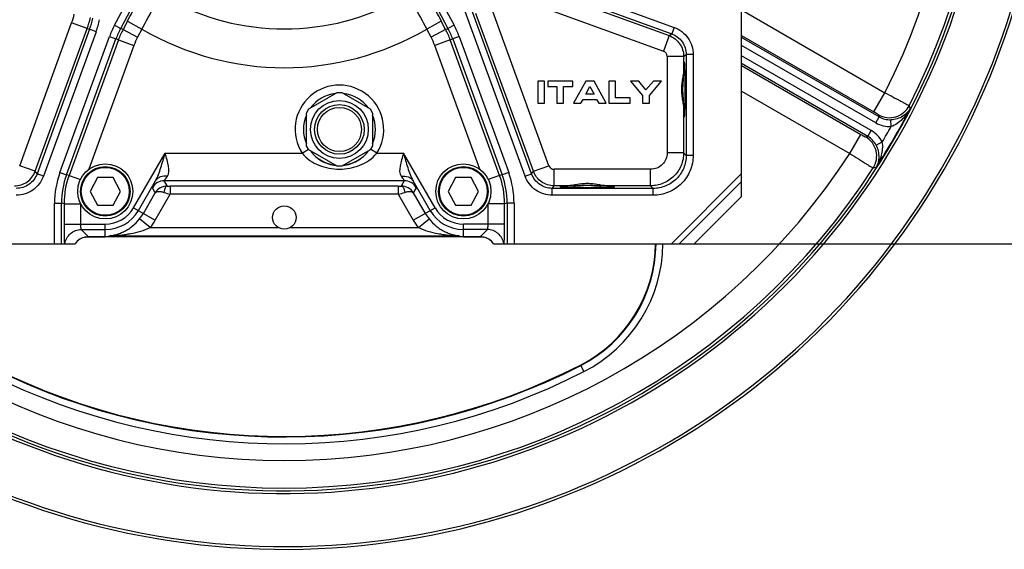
# Model space of a CAD drawing. Header units: millimetres. Extents: x 0 to 594, y 0 to 420.
# Tile 24 of 51: x 320 to 391, y 136 to 174. Entities that reach past the tile are written whole.
import ezdxf

# ---------------------------------------------------------------- set-up
doc = ezdxf.new("R2010")
doc.units = ezdxf.units.MM
doc.header["$LTSCALE"] = 32.67
doc.layers.get('0').update_dxf_attribs({"linetype": 'CONTINUOUS'})
doc.layers.add('3_ALL_AXES', color=7, linetype='CONTINUOUS')
doc.layers.add('LAY0001', color=7, linetype='CONTINUOUS')
doc.styles.get("Standard").update_dxf_attribs({"font": 'arial.ttf'})
doc.dimstyles.new('DIMSTYLE_1', dxfattribs={"dimtxt": 3, "dimasz": 3, "dimexe": 2, "dimexo": 1.5, "dimgap": 0.75, "dimtad": 1, "dimdec": 1, "dimlfac": 5, "dimdsep": 46, "dimtxsty": 'STANDARD', "dimblk": '_FILLED', "dimblk1": '_FILLED', "dimblk2": '_FILLED', "dimcen": 0.09, "dimadec": 1, "dimazin": 2, "dimtp": 0.5, "dimtm": 0.5, "dimtfac": 1, "dimtdec": 1, "dimtofl": 0, "dimtmove": 0, "dimatfit": 3, "dimldrblk": '_FILLED', "dimfxl": 1, "dimtolj": 1, "dimarcsym": 0})

# ---------------------------------------------------------------- blocks, each defined once
blk = doc.blocks.new('_FILLED')
at = {"color": 0, "linetype": 'BYBLOCK'}
blk.add_solid([(0, 0), (-1, 0.25), (-1, -0.25)], dxfattribs=at)
blk = doc.blocks.new('*D6')
at = {"color": 2, "linetype": 'CONTINUOUS'}
for p, q in [((351.032, 190.91), (405.243, 190.91)), ((403.243, 190.91), (403.243, 174.31)), ((403.243, 157.71), (403.243, 174.31)), ((368.399, 157.71), (405.243, 157.71))]:
    blk.add_line(p, q, dxfattribs=at)
at = {"color": 2, "linetype": 'CONTINUOUS', "xscale": 3, "yscale": 3, "zscale": 3}
for p, rotation in [((403.243, 190.91), 90), ((403.243, 157.71), 270)]:
    blk.add_blockref('_FILLED', p, dxfattribs=dict(at, rotation=rotation))
at = {"color": 2, "linetype": 'CONTINUOUS', "insert": (399.493, 174.31), "char_height": 3, "width": 6.99257, "attachment_point": 2, "rotation": 90, "line_spacing_factor": 0.9}
blk.add_mtext('166', dxfattribs=at)

msp = doc.modelspace()

# ---------------------------------------------------------------- linework, layer by layer
at = {"color": 9, "linetype": 'CONTINUOUS'}
for p, q in [((354.953, 177.309), (366.921, 172.953)), ((355.124, 177.778), (367.092, 173.422)), ((326.907, 173.35), (328.684, 176.693)), ((348.896, 176.693), (350.674, 173.35)), ((326.465, 173.584), (327.699, 175.905)), ((349.881, 175.905), (351.115, 173.584)), ((356.278, 162.608), (351.922, 174.576)), ((356.747, 162.779), (352.391, 174.747)), ((371.99, 174.685), (382.4, 168.675)), ((327.394, 173.867), (327.078, 173.273)), ((327.394, 173.867), (328.453, 173.304)), ((350.186, 173.867), (349.128, 173.304)), ((350.502, 173.273), (350.186, 173.867)), ((324.655, 173.281), (320.833, 162.779)), ((325.125, 173.11), (321.302, 162.608)), ((324.475, 173.333), (324.655, 173.281)), ((325.125, 173.11), (324.655, 173.281)), ((326.465, 173.584), (326.907, 173.35)), ((327.078, 173.273), (326.907, 173.35)), ((327.078, 173.273), (328.137, 172.71)), ((328.453, 173.304), (328.137, 172.71)), ((349.443, 172.71), (349.128, 173.304)), ((350.502, 173.273), (349.443, 172.71)), ((350.502, 173.273), (350.674, 173.35)), ((351.115, 173.584), (350.674, 173.35)), ((367.092, 173.422), (366.921, 172.953)), ((322.499, 162.872), (326.097, 172.756)), ((322.969, 162.701), (326.566, 172.585)), ((326.738, 172.509), (323.156, 162.668)), ((326.097, 172.756), (326.566, 172.585)), ((326.738, 172.509), (326.566, 172.585)), ((326.738, 172.509), (327.865, 172.099)), ((350.842, 172.509), (349.715, 172.099)), ((350.842, 172.509), (351.014, 172.585)), ((354.424, 162.668), (350.842, 172.509)), ((351.483, 172.756), (351.014, 172.585)), ((351.014, 172.585), (354.612, 162.701)), ((351.483, 172.756), (355.081, 162.872)), ((366.734, 172.822), (366.921, 172.953)), ((371.99, 172.84), (381.601, 167.291)), ((381.982, 166.926), (371.99, 172.694)), ((381.732, 166.493), (371.99, 172.118)), ((367.786, 171.319), (367.973, 171.45)), ((368.473, 171.45), (367.973, 171.45)), ((367.973, 171.45), (367.973, 164.125)), ((368.473, 171.45), (368.473, 164.125)), ((381.407, 165.929), (371.99, 171.366)), ((381.157, 165.497), (371.99, 170.79)), ((371.99, 170.644), (380.65, 165.644)), ((371.99, 168.799), (379.851, 164.26)), ((381.601, 167.291), (382.4, 168.675)), ((384.16, 167.731), (384.224, 167.502)), ((381.732, 166.493), (381.982, 166.926)), ((381.938, 167.074), (381.982, 166.926)), ((382.851, 166.213), (382.834, 166.711)), ((381.157, 165.497), (381.407, 165.929)), ((379.851, 164.26), (380.65, 165.644)), ((381.007, 165.461), (381.157, 165.497)), ((340.08, 164.276), (340.538, 164.569)), ((345.5, 164.276), (345.042, 164.569)), ((381.769, 164.866), (382.209, 165.101)), ((327.848, 160.322), (330.13, 164.276)), ((330.13, 164.276), (340.08, 164.276)), ((345.5, 164.276), (347.45, 164.276)), ((349.732, 160.322), (347.45, 164.276)), ((367.973, 164.125), (367.786, 164.313)), ((368.473, 164.125), (367.973, 164.125)), ((381.779, 163.268), (381.549, 163.208)), ((320.833, 162.779), (320.702, 162.966)), ((321.302, 162.608), (320.833, 162.779)), ((322.499, 162.872), (322.969, 162.701)), ((323.156, 162.668), (322.969, 162.701)), ((354.612, 162.701), (354.424, 162.668)), ((355.081, 162.872), (354.612, 162.701)), ((356.278, 162.608), (356.747, 162.779)), ((356.747, 162.779), (356.878, 162.966)), ((366.899, 157.71), (371.99, 162.801)), ((328.194, 160.122), (329.433, 162.269)), ((329.423, 161.41), (329.212, 161.777)), ((347.503, 162.277), (330.077, 162.277)), ((330.296, 161.898), (330.077, 162.277)), ((347.068, 161.896), (330.512, 161.896)), ((330.512, 161.896), (330.512, 161.297)), ((347.068, 161.896), (347.068, 161.297)), ((347.503, 162.277), (347.284, 161.898)), ((349.386, 160.122), (348.147, 162.269)), ((348.369, 161.777), (348.157, 161.41)), ((358.25, 161.727), (358.381, 161.914)), ((365.575, 161.727), (358.25, 161.727)), ((358.25, 161.227), (358.25, 161.727)), ((365.575, 161.727), (365.388, 161.914)), ((365.575, 161.227), (365.575, 161.727)), ((367.464, 157.71), (371.99, 162.236)), ((328.558, 159.912), (329.423, 161.41)), ((329.424, 159.412), (330.512, 161.297)), ((347.068, 161.297), (330.512, 161.297)), ((347.068, 161.297), (348.156, 159.412)), ((348.157, 161.41), (349.022, 159.912)), ((365.575, 161.227), (358.25, 161.227)), ((322.107, 160.65), (322.607, 160.65)), ((322.107, 157.71), (322.107, 160.65)), ((322.794, 160.617), (322.607, 160.65)), ((322.607, 157.71), (322.607, 160.65)), ((322.794, 160.617), (323.993, 160.617)), ((322.794, 160.617), (322.794, 159.134)), ((323.993, 160.617), (323.993, 159.134)), ((327.848, 160.322), (329.424, 159.412)), ((348.156, 159.412), (349.732, 160.322)), ((354.786, 160.617), (353.587, 160.617)), ((353.587, 159.134), (353.587, 160.617)), ((354.973, 160.65), (354.786, 160.617)), ((354.786, 159.134), (354.786, 160.617)), ((355.473, 160.65), (354.973, 160.65)), ((354.973, 160.65), (354.973, 157.71)), ((355.473, 160.65), (355.473, 157.71)), ((329.059, 158.88), (328.281, 159.506)), ((348.521, 158.88), (349.3, 159.506)), ((322.794, 159.134), (325.79, 159.134)), ((324.047, 158.734), (325.79, 158.734)), ((324.047, 158.734), (324.563, 158.219)), ((325.79, 158.218), (325.79, 159.134)), ((354.786, 159.134), (351.79, 159.134)), ((351.79, 158.218), (351.79, 159.134)), ((353.533, 158.734), (351.79, 158.734)), ((353.017, 158.219), (353.533, 158.734)), ((324.563, 158.219), (325.79, 158.219)), ((324.563, 158.218), (324.563, 158.219)), ((324.563, 158.218), (325.79, 158.218)), ((326.211, 158.281), (351.369, 158.281)), ((351.79, 158.219), (353.017, 158.219)), ((351.79, 158.218), (353.017, 158.218)), ((353.017, 158.218), (353.017, 158.219)), ((360.3, 148.896), (360.545, 148.418))]:
    msp.add_line(p, q, dxfattribs=at)
at = {"color": 7, "linetype": 'CONTINUOUS'}
for p, q in [((371.99, 161.149), (371.99, 175.717)), ((357.679, 169.51), (357.19, 169.51)), ((357.19, 169.51), (357.19, 167.91)), ((357.679, 167.91), (357.679, 169.51)), ((359.741, 169.51), (357.914, 169.51)), ((357.914, 169.51), (357.914, 169.118)), ((359.741, 169.118), (359.741, 169.51)), ((360.672, 169.51), (359.798, 167.91)), ((361.295, 169.51), (360.672, 169.51)), ((362.152, 167.91), (361.295, 169.51)), ((362.837, 169.51), (362.348, 169.51)), ((362.348, 169.51), (362.348, 167.91)), ((362.837, 168.297), (362.837, 169.51)), ((364.525, 169.51), (363.924, 169.51)), ((363.924, 169.51), (364.806, 168.485)), ((365.05, 168.874), (364.525, 169.51)), ((365.601, 169.51), (365.05, 168.874)), ((365.295, 168.485), (366.18, 169.51)), ((366.18, 169.51), (365.601, 169.51)), ((357.914, 169.118), (358.584, 169.118)), ((358.584, 169.118), (358.584, 167.91)), ((359.072, 169.118), (359.741, 169.118)), ((359.072, 167.91), (359.072, 169.118)), ((360.672, 168.561), (360.976, 169.128)), ((360.976, 169.128), (361.286, 168.561)), ((360.331, 167.91), (360.487, 168.177)), ((360.487, 168.177), (361.461, 168.177)), ((361.286, 168.561), (360.672, 168.561)), ((361.461, 168.177), (361.616, 167.91)), ((363.902, 168.297), (362.837, 168.297)), ((363.902, 167.91), (363.902, 168.297)), ((364.806, 168.485), (364.806, 167.91)), ((365.295, 167.91), (365.295, 168.485)), ((357.19, 167.91), (357.679, 167.91)), ((358.584, 167.91), (359.072, 167.91)), ((359.798, 167.91), (360.331, 167.91)), ((361.616, 167.91), (362.152, 167.91)), ((362.348, 167.91), (363.902, 167.91)), ((364.806, 167.91), (365.295, 167.91)), ((325.224, 162.51), (324.693, 161.51)), ((326.356, 162.51), (325.224, 162.51)), ((326.888, 161.51), (326.356, 162.51)), ((351.224, 162.51), (350.693, 161.51)), ((352.356, 162.51), (351.224, 162.51)), ((352.888, 161.51), (352.356, 162.51)), ((324.693, 161.51), (325.224, 160.51)), ((326.356, 160.51), (326.888, 161.51)), ((350.693, 161.51), (351.224, 160.51)), ((352.356, 160.51), (352.888, 161.51)), ((371.99, 161.149), (368.551, 157.71)), ((325.224, 160.51), (326.356, 160.51)), ((351.224, 160.51), (352.356, 160.51)), ((353.049, 158.206), (324.531, 158.206)), ((305.808, 157.71), (323.597, 157.71)), ((353.983, 157.71), (368.551, 157.71))]:
    msp.add_line(p, q, dxfattribs=at)
for centre, radius in [((342.79, 166.01), 1.6), ((325.79, 161.51), 1.8), ((351.79, 161.51), 1.8)]:
    msp.add_circle(centre, radius, dxfattribs=at)
at = {"color": 9, "linetype": 'CONTINUOUS'}
for centre in [(325.79, 161.51), (351.79, 161.51)]:
    msp.add_circle(centre, 1.74, dxfattribs=at)
at = {"color": 7, "linetype": 'CONTINUOUS'}
for centre, radius, start, end in [((338.79, 190.91), 55.4, 191.98156, 110.00638), ((338.79, 190.91), 55.2, 192.02551, 109.75563), ((338.79, 190.91), 51.349, 180.22294, 108.3544), ((324.531, 157.204), 1.002, 100.7208, 101.89375), ((324.531, 157.203), 1.003, 99.17977, 100.72079), ((324.531, 157.203), 1.003, 98.44654, 99.17982), ((324.531, 157.203), 1.003, 90.00638, 98.44144), ((353.049, 157.203), 1.003, 81.55853, 89.99362), ((353.049, 157.203), 1.003, 80.82017, 81.55344), ((353.049, 157.203), 1.003, 79.2792, 80.82021), ((353.05, 157.204), 1.002, 78.10622, 79.27919), ((353.009, 157.012), 1.198, 77.29434, 78.10599), ((353.009, 157.011), 1.199, 39.13502, 77.30039), ((353.009, 157.011), 1.199, 35.65866, 39.13415), ((355.743, 157.797), 10, 297.11117, 359.49923), ((338.79, 190.91), 47.2, 243.25643, 297.11117)]:
    msp.add_arc(centre, radius, start, end, dxfattribs=at)
at = {"color": 9, "linetype": 'CONTINUOUS'}
for centre, radius, start, end in [((338.79, 190.91), 51.15, 180.22405, 108.40277), ((338.79, 190.91), 50.948, 332.93754, 87.06246), ((338.79, 190.91), 48.951, 332.98482, 87.01519), ((212.772, 234.841), 129.83, 331.98892, 332.65769), ((338.79, 190.91), 17.6, 240.75814, 299.24186), ((467.807, 236.414), 133.217, 207.35082, 208.00258), ((109.002, 292.386), 249.678, 331.51417, 331.94866), ((570.811, 293.586), 252.213, 208.05343, 208.48355), ((319.014, 175.334), 6.003, 340.00447, 347.99553), ((319.013, 175.334), 6.504, 340.00488, 347.99512), ((332.208, 170.531), 6.504, 152.00488, 159.99512), ((332.207, 170.532), 6.003, 152.00447, 159.99553), ((332.38, 170.455), 6.005, 152.00584, 159.99416), ((338.79, 190.91), 20.416, 239.58025, 300.41975), ((345.2, 170.455), 6.005, 20.00584, 27.99416), ((345.373, 170.532), 6.003, 20.00447, 27.99553), ((345.372, 170.531), 6.504, 20.00488, 27.99512), ((332.378, 170.456), 4.803, 152.00488, 159.99512), ((345.202, 170.456), 4.803, 20.00488, 27.99512), ((342.79, 166.01), 3.218, 327.38162, 212.61838), ((342.79, 166.01), 2.618, 96.45745, 143.52133), ((342.79, 166.01), 2.618, 36.47867, 83.54255), ((338.79, 190.91), 51.109, 327.25864, 332.74136), ((342.79, 166.01), 2.618, 156.49026, 203.52339), ((342.79, 166.01), 2.618, 336.47661, 23.50974), ((382.783, 168.309), 1.598, 239.92925, 271.83919), ((380.358, 164.112), 2.099, 28.12946, 60.01168), ((382.782, 168.311), 2.099, 239.98829, 271.87035), ((338.79, 190.91), 50.51, 329.27183, 330.72817), ((380.36, 164.112), 1.598, 28.16081, 60.07078), ((338.79, 190.91), 48.951, 212.98482, 327.01519), ((338.79, 190.91), 50.948, 212.93754, 327.06246), ((328.603, 160.65), 6.496, 159.99997, 180.00003), ((328.603, 160.65), 5.996, 159.99893, 180.00107), ((328.792, 160.617), 5.998, 160.0024, 179.9976), ((348.788, 160.617), 5.998, 0.0024, 19.9976), ((348.978, 160.65), 5.996, 359.99893, 20.00107), ((348.977, 160.65), 6.496, 359.99997, 20.00003), ((330.078, 161.276), 1.001, 90.04359, 149.95641), ((330.51, 175.852), 13.955, 269.12165, 270.00927), ((347.077, 174.956), 13.059, 269.96028, 270.90879), ((347.502, 161.276), 1.001, 30.04359, 89.95641), ((347.593, 217.239), 58.492, 252.54863, 253.02083), ((329.175, 219.862), 61.238, 286.98974, 287.44077), ((325.79, 161.51), 2.376, 270, 330), ((351.79, 161.51), 2.376, 210, 270), ((325.79, 161.51), 2.776, 270, 330), ((325.79, 161.51), 3.196, 321.18377, 330), ((351.79, 161.51), 3.196, 210, 218.81623), ((351.79, 161.51), 2.776, 210, 270), ((325.79, 161.51), 4.196, 321.18377, 330), ((351.79, 161.51), 4.196, 210, 218.81623), ((324.559, 158.179), 0.0385, 134.35153, 136.2968), ((324.558, 158.18), 0.0377, 129.33268, 134.36153), ((324.564, 157.329), 0.89, 90.26411, 91.89603), ((324.564, 157.328), 0.89, 90.06061, 90.27077), ((326.202, 157.309), 0.972, 89.48038, 95.33023), ((351.378, 157.309), 0.972, 84.66974, 90.51966), ((353.017, 157.331), 0.888, 87.95077, 89.94839), ((353.022, 158.18), 0.0376, 46.31691, 50.67025), ((353.017, 157.348), 0.871, 86.73336, 87.94614), ((353.022, 158.179), 0.0384, 43.7011, 46.32152), ((355.743, 157.797), 10.039, 297.11117, 359.50116), ((355.743, 157.797), 10.537, 297.11117, 359.52509), ((338.79, 190.91), 47.239, 243.25643, 297.11117), ((338.79, 190.91), 47.737, 243.25643, 297.11117)]:
    msp.add_arc(centre, radius, start, end, dxfattribs=at)
at = {"color": 2, "linetype": 'CONTINUOUS'}
for centre, major_axis, start_param, end_param in [((367.836, 168.91), (0, 2), -3.94675, 0.805157), ((360.79, 161.864), (2, 0), 2.336435, 7.088343)]:
    msp.add_ellipse(centre, major_axis=major_axis, ratio=0.034921, start_param=start_param, end_param=end_param, dxfattribs=at)
at = {"color": 7, "linetype": 'CONTINUOUS'}
for centre, major_axis, start_param, end_param in [((324.573, 157.009), (0.85, -0.85), 8.807978, 9.587646), ((324.573, 157.009), (-0.85, 0.85), -0.577254, -0.56312), ((353.007, 157.009), (0.85, 0.85), -0.162868, 0.6168), ((324.573, 157.009), (-0.85, 0.85), 0.102273, 0.162868)]:
    msp.add_ellipse(centre, major_axis=major_axis, ratio=0.998783, start_param=start_param, end_param=end_param, dxfattribs=at)
at = {"color": 9, "linetype": 'CONTINUOUS'}
for points, knots in [([(367.092, 173.422), (367.292, 173.35), (367.672, 173.141), (368.12, 172.673), (368.407, 172.092), (368.473, 171.663), (368.473, 171.45)], [0, 0, 0, 0, 0.25, 0.499998, 0.749996, 1, 1, 1, 1]), ([(366.921, 172.953), (367.074, 172.897), (367.363, 172.739), (367.705, 172.382), (367.923, 171.939), (367.973, 171.612), (367.973, 171.45)], [0, 0, 0, 0, 0.249998, 0.499998, 0.749998, 1, 1, 1, 1]), ([(382.4, 168.675), (382.619, 168.561), (382.937, 168.393), (383.342, 168.178), (383.602, 168.04), (383.819, 167.923), (383.984, 167.832), (384.087, 167.775), (384.139, 167.744), (384.155, 167.735), (384.16, 167.731)], [0, 0, 0, 0, 0.370987, 0.539768, 0.689167, 0.813821, 0.909258, 0.972056, 0.990471, 1, 1, 1, 1]), ([(381.938, 167.074), (382.124, 166.967), (382.544, 166.828), (383.202, 166.886), (383.785, 167.195), (384.062, 167.54), (384.16, 167.731)], [0, 0, 0, 0, 0.249897, 0.5, 0.750103, 1, 1, 1, 1]), ([(384.224, 167.502), (384.098, 167.286), (383.693, 166.878), (383.135, 166.721), (382.834, 166.711)], [0, 0, 0, 0, 0.452969, 1, 1, 1, 1]), ([(384.224, 167.502), (384.074, 167.227), (383.79, 166.837), (383.3, 166.422), (383.007, 166.266), (382.851, 166.213)], [0, 0, 0, 0, 0.489288, 0.740997, 1, 1, 1, 1]), ([(381.601, 167.291), (381.644, 167.267), (381.706, 167.23), (381.784, 167.182), (381.834, 167.15), (381.876, 167.123), (381.907, 167.102), (381.926, 167.086), (381.937, 167.078), (381.938, 167.074)], [0, 0, 0, 0, 0.369312, 0.537414, 0.686355, 0.810861, 0.906551, 0.970143, 1, 1, 1, 1]), ([(380.65, 165.644), (380.693, 165.619), (380.755, 165.584), (380.836, 165.54), (380.889, 165.512), (380.933, 165.49), (380.967, 165.474), (380.991, 165.465), (381.003, 165.46), (381.007, 165.461)], [0, 0, 0, 0, 0.369312, 0.537414, 0.686355, 0.810861, 0.906551, 0.970143, 1, 1, 1, 1]), ([(381.549, 163.208), (381.665, 163.388), (381.825, 163.801), (381.802, 164.461), (381.523, 165.059), (381.192, 165.353), (381.007, 165.461)], [0, 0, 0, 0, 0.249897, 0.5, 0.750103, 1, 1, 1, 1]), ([(340.684, 164.454), (340.9, 164.161), (341.455, 163.658), (342.169, 163.425), (342.53, 163.389)], [0, 0, 0, 0, 0.500458, 1, 1, 1, 1]), ([(343.051, 163.389), (343.411, 163.426), (344.126, 163.658), (344.681, 164.161), (344.896, 164.454)], [0, 0, 0, 0, 0.499559, 1, 1, 1, 1]), ([(381.779, 163.268), (381.903, 163.484), (382.054, 164.039), (381.911, 164.601), (381.769, 164.866)], [0, 0, 0, 0, 0.452969, 1, 1, 1, 1]), ([(381.779, 163.268), (381.943, 163.534), (382.138, 163.976), (382.252, 164.607), (382.241, 164.939), (382.209, 165.101)], [0, 0, 0, 0, 0.489288, 0.740997, 1, 1, 1, 1]), ([(329.433, 162.269), (329.517, 162.419), (329.659, 162.739), (329.89, 163.41), (330.033, 163.928), (330.13, 164.276)], [0, 0, 0, 0, 0.242161, 0.491296, 1, 1, 1, 1]), ([(330.299, 162.605), (330.449, 162.798), (330.421, 163.266), (330.28, 163.802), (330.181, 164.116), (330.13, 164.276)], [0, 0, 0, 0, 0.429335, 0.706238, 1, 1, 1, 1]), ([(340.08, 164.276), (340.242, 164.081), (340.623, 163.739), (341.296, 163.382), (342.028, 163.169), (342.79, 163.098), (343.552, 163.169), (344.284, 163.382), (344.957, 163.739), (345.338, 164.081), (345.5, 164.276)], [0, 0, 0, 0, 0.125391, 0.249588, 0.374169, 0.499999, 0.625833, 0.750417, 0.87461, 1, 1, 1, 1]), ([(347.45, 164.276), (347.399, 164.116), (347.3, 163.802), (347.159, 163.266), (347.131, 162.798), (347.281, 162.605)], [0, 0, 0, 0, 0.293768, 0.570666, 1, 1, 1, 1]), ([(347.45, 164.276), (347.547, 163.928), (347.69, 163.41), (347.921, 162.739), (348.063, 162.419), (348.147, 162.269)], [0, 0, 0, 0, 0.508704, 0.757839, 1, 1, 1, 1]), ([(368.473, 164.125), (368.473, 163.748), (368.322, 162.986), (367.677, 162.023), (366.714, 161.378), (365.952, 161.227), (365.575, 161.227)], [0, 0, 0, 0, 0.250001, 0.499999, 0.749996, 1, 1, 1, 1]), ([(367.973, 164.125), (367.973, 163.813), (367.849, 163.183), (367.315, 162.385), (366.518, 161.851), (365.887, 161.727), (365.575, 161.727)], [0, 0, 0, 0, 0.25, 0.499999, 0.749997, 1, 1, 1, 1]), ([(379.851, 164.26), (380.059, 164.128), (380.363, 163.936), (380.752, 163.692), (381.003, 163.537), (381.212, 163.407), (381.373, 163.31), (381.474, 163.249), (381.527, 163.22), (381.543, 163.211), (381.549, 163.208)], [0, 0, 0, 0, 0.370988, 0.539768, 0.689167, 0.813821, 0.909258, 0.972056, 0.990471, 1, 1, 1, 1]), ([(320.833, 162.779), (320.777, 162.627), (320.619, 162.337), (320.262, 161.995), (319.819, 161.777), (319.492, 161.727), (319.33, 161.727)], [0, 0, 0, 0, 0.249998, 0.499998, 0.749998, 1, 1, 1, 1]), ([(321.302, 162.608), (321.23, 162.408), (321.021, 162.028), (320.553, 161.58), (319.972, 161.293), (319.543, 161.227), (319.33, 161.227)], [0, 0, 0, 0, 0.25, 0.499998, 0.749996, 1, 1, 1, 1]), ([(330.299, 162.605), (330.13, 162.631), (329.865, 162.613), (329.578, 162.451), (329.473, 162.333), (329.433, 162.269)], [0, 0, 0, 0, 0.525413, 0.767971, 1, 1, 1, 1]), ([(330.077, 162.277), (330.075, 162.279), (330.078, 162.291), (330.087, 162.309), (330.105, 162.339), (330.13, 162.377), (330.162, 162.423), (330.219, 162.501), (330.266, 162.562), (330.299, 162.605)], [0, 0, 0, 0, 0.024716, 0.078514, 0.163187, 0.277898, 0.421033, 0.590585, 1, 1, 1, 1]), ([(347.281, 162.605), (347.45, 162.631), (347.715, 162.613), (348.002, 162.451), (348.107, 162.333), (348.147, 162.269)], [0, 0, 0, 0, 0.525413, 0.767971, 1, 1, 1, 1]), ([(347.281, 162.605), (347.315, 162.562), (347.361, 162.501), (347.418, 162.423), (347.451, 162.377), (347.475, 162.339), (347.493, 162.309), (347.502, 162.291), (347.505, 162.279), (347.503, 162.277)], [0, 0, 0, 0, 0.409385, 0.578937, 0.722077, 0.836793, 0.921473, 0.975279, 1, 1, 1, 1]), ([(358.25, 161.227), (358.037, 161.227), (357.609, 161.293), (357.027, 161.58), (356.559, 162.028), (356.351, 162.408), (356.278, 162.608)], [0, 0, 0, 0, 0.249999, 0.499998, 0.749996, 1, 1, 1, 1]), ([(358.25, 161.727), (358.088, 161.727), (357.761, 161.777), (357.318, 161.995), (356.961, 162.337), (356.803, 162.627), (356.747, 162.779)], [0, 0, 0, 0, 0.249998, 0.499998, 0.749998, 1, 1, 1, 1]), ([(329.212, 161.777), (329.209, 161.781), (329.213, 161.797), (329.221, 161.825), (329.238, 161.868), (329.263, 161.924), (329.295, 161.993), (329.352, 162.11), (329.399, 162.203), (329.433, 162.269)], [0, 0, 0, 0, 0.02665, 0.081823, 0.166409, 0.279918, 0.421384, 0.589553, 1, 1, 1, 1]), ([(330.296, 161.898), (330.12, 161.899), (329.769, 161.809), (329.51, 161.556), (329.423, 161.41)], [0, 0, 0, 0, 0.508689, 1, 1, 1, 1]), ([(330.296, 161.898), (330.228, 161.893), (330.137, 161.777), (330.08, 161.613), (330.058, 161.5), (330.051, 161.439)], [0, 0, 0, 0, 0.376004, 0.663726, 1, 1, 1, 1]), ([(348.157, 161.41), (348.07, 161.556), (347.811, 161.809), (347.46, 161.899), (347.284, 161.898)], [0, 0, 0, 0, 0.491297, 1, 1, 1, 1]), ([(347.284, 161.898), (347.352, 161.893), (347.443, 161.777), (347.5, 161.613), (347.522, 161.5), (347.529, 161.439)], [0, 0, 0, 0, 0.375995, 0.663721, 1, 1, 1, 1]), ([(348.147, 162.269), (348.181, 162.203), (348.228, 162.11), (348.285, 161.993), (348.317, 161.924), (348.342, 161.868), (348.359, 161.825), (348.367, 161.797), (348.371, 161.781), (348.369, 161.777)], [0, 0, 0, 0, 0.410422, 0.578592, 0.720062, 0.833575, 0.918167, 0.973346, 1, 1, 1, 1]), ([(329.423, 161.41), (329.47, 161.477), (329.633, 161.516), (329.845, 161.495), (329.98, 161.462), (330.051, 161.439)], [0, 0, 0, 0, 0.371827, 0.654107, 1, 1, 1, 1]), ([(347.529, 161.439), (347.601, 161.462), (347.735, 161.495), (347.947, 161.516), (348.11, 161.477), (348.157, 161.41)], [0, 0, 0, 0, 0.345915, 0.628187, 1, 1, 1, 1]), ([(326.112, 158.277), (326.122, 158.28), (326.15, 158.284), (326.197, 158.293), (326.257, 158.303), (326.346, 158.32), (326.462, 158.346), (326.604, 158.383), (326.748, 158.429), (326.943, 158.5), (327.188, 158.61), (327.477, 158.775), (327.864, 159.052), (328.125, 159.313), (328.281, 159.506)], [0, 0, 0, 0, 0.012085, 0.032738, 0.057161, 0.083459, 0.138964, 0.196685, 0.255897, 0.316378, 0.441047, 0.571233, 0.70784, 1, 1, 1, 1]), ([(349.3, 159.506), (349.455, 159.313), (349.716, 159.052), (350.103, 158.775), (350.392, 158.61), (350.637, 158.5), (350.833, 158.429), (350.977, 158.383), (351.118, 158.346), (351.234, 158.32), (351.323, 158.303), (351.383, 158.293), (351.43, 158.284), (351.458, 158.28), (351.468, 158.277)], [0, 0, 0, 0, 0.292168, 0.428771, 0.558955, 0.683623, 0.744103, 0.803315, 0.861035, 0.91654, 0.942839, 0.967261, 0.987914, 1, 1, 1, 1]), ([(322.794, 159.134), (322.794, 158.856), (322.799, 158.381), (322.811, 157.906), (322.824, 157.71)], [0, 0, 0, 0, 0.585944, 1, 1, 1, 1]), ([(322.861, 157.71), (322.882, 157.85), (322.974, 158.125), (323.247, 158.462), (323.62, 158.683), (323.906, 158.734), (324.047, 158.734)], [0, 0, 0, 0, 0.249985, 0.500027, 0.750054, 1, 1, 1, 1]), ([(323.993, 159.134), (323.993, 159.084), (323.996, 158.991), (324.005, 158.881), (324.016, 158.81), (324.025, 158.772), (324.033, 158.748), (324.043, 158.736), (324.047, 158.734)], [0, 0, 0, 0, 0.368207, 0.682844, 0.805869, 0.900472, 0.964517, 1, 1, 1, 1]), ([(326.211, 158.281), (326.237, 158.284), (326.292, 158.285), (326.406, 158.293), (326.556, 158.303), (326.736, 158.319), (326.978, 158.344), (327.281, 158.383), (327.764, 158.465), (328.366, 158.607), (328.834, 158.775), (329.059, 158.88)], [0, 0, 0, 0, 0.026158, 0.056236, 0.117721, 0.179757, 0.242034, 0.367022, 0.492494, 0.744983, 1, 1, 1, 1]), ([(348.521, 158.88), (348.746, 158.775), (349.214, 158.607), (349.816, 158.465), (350.3, 158.383), (350.602, 158.344), (350.844, 158.319), (351.025, 158.303), (351.174, 158.293), (351.289, 158.285), (351.344, 158.284), (351.369, 158.281)], [0, 0, 0, 0, 0.255018, 0.507505, 0.632976, 0.757964, 0.820241, 0.882277, 0.943761, 0.973839, 1, 1, 1, 1]), ([(353.533, 158.734), (353.538, 158.736), (353.547, 158.748), (353.555, 158.772), (353.564, 158.81), (353.575, 158.881), (353.584, 158.991), (353.587, 159.084), (353.587, 159.134)], [0, 0, 0, 0, 0.035473, 0.099512, 0.19411, 0.31713, 0.63176, 1, 1, 1, 1]), ([(354.719, 157.71), (354.698, 157.85), (354.606, 158.125), (354.333, 158.462), (353.96, 158.683), (353.674, 158.734), (353.533, 158.734)], [0, 0, 0, 0, 0.249985, 0.500027, 0.750054, 1, 1, 1, 1]), ([(354.756, 157.71), (354.769, 157.906), (354.781, 158.381), (354.786, 158.856), (354.786, 159.134)], [0, 0, 0, 0, 0.414041, 1, 1, 1, 1]), ([(324.324, 158.184), (324.337, 158.188), (324.405, 158.207), (324.476, 158.216), (324.534, 158.218)], [0, 0, 0, 0, 0.182175, 1, 1, 1, 1]), ([(324.534, 158.209), (324.535, 158.21), (324.543, 158.216), (324.554, 158.218), (324.563, 158.218)], [0, 0, 0, 0, 0.130466, 1, 1, 1, 1]), ([(325.79, 158.218), (325.854, 158.218), (325.997, 158.228), (326.136, 158.258), (326.211, 158.281)], [0, 0, 0, 0, 0.450509, 1, 1, 1, 1]), ([(325.79, 158.219), (325.841, 158.219), (325.951, 158.228), (326.057, 158.257), (326.112, 158.277)], [0, 0, 0, 0, 0.464565, 1, 1, 1, 1]), ([(351.369, 158.281), (351.389, 158.275), (351.526, 158.237), (351.669, 158.218), (351.79, 158.218)], [0, 0, 0, 0, 0.146708, 1, 1, 1, 1]), ([(351.468, 158.277), (351.483, 158.271), (351.586, 158.236), (351.697, 158.219), (351.79, 158.219)], [0, 0, 0, 0, 0.14397, 1, 1, 1, 1]), ([(353.017, 158.218), (353.023, 158.218), (353.033, 158.217), (353.042, 158.212), (353.046, 158.209)], [0, 0, 0, 0, 0.509508, 1, 1, 1, 1]), ([(353.067, 158.217), (353.088, 158.216), (353.152, 158.21), (353.215, 158.197), (353.256, 158.184)], [0, 0, 0, 0, 0.333023, 1, 1, 1, 1])]:
    msp.add_open_spline(points, degree=3, knots=knots, dxfattribs=at)
at = {"color": 2, "linetype": 'CONTINUOUS'}
for points in [[(367.786, 170.296), (367.785, 170.253), (367.777, 170.16), (367.754, 169.994), (367.723, 169.811), (367.689, 169.614), (367.659, 169.412), (367.637, 169.211), (367.626, 169.01), (367.626, 168.81), (367.637, 168.61), (367.659, 168.409), (367.689, 168.206), (367.723, 168.009), (367.754, 167.826), (367.777, 167.66), (367.785, 167.567), (367.786, 167.524)], [(362.176, 161.914), (362.133, 161.916), (362.04, 161.923), (361.874, 161.946), (361.691, 161.977), (361.494, 162.011), (361.292, 162.041), (361.091, 162.063), (360.89, 162.075), (360.691, 162.075), (360.49, 162.063), (360.289, 162.041), (360.086, 162.011), (359.889, 161.977), (359.706, 161.946), (359.54, 161.923), (359.447, 161.916), (359.404, 161.914)]]:
    msp.add_open_spline(points, degree=3, dxfattribs=at)
at = {"layer": '3_ALL_AXES', "color": 9, "linetype": 'CONTINUOUS'}
for p, q in [((327.865, 172.099), (324.594, 163.113)), ((352.986, 163.113), (349.715, 172.099)), ((367.786, 171.319), (367.786, 169.902)), ((367.786, 167.918), (367.786, 164.313)), ((323.156, 162.668), (323.983, 162.367)), ((354.424, 162.668), (353.597, 162.367)), ((359.798, 161.914), (358.381, 161.914)), ((365.388, 161.914), (361.782, 161.914)), ((329.059, 158.88), (338.355, 158.88)), ((339.225, 158.88), (348.521, 158.88))]:
    msp.add_line(p, q, dxfattribs=at)
at = {"layer": '3_ALL_AXES', "color": 7, "linetype": 'CONTINUOUS'}
for p, q in [((340.563, 167.496), (342.617, 168.681)), ((342.617, 168.681), (342.963, 168.681)), ((342.963, 168.681), (345.017, 167.496)), ((340.39, 167.196), (340.563, 167.496)), ((345.017, 167.496), (345.19, 167.196)), ((340.39, 164.824), (340.39, 167.196)), ((345.19, 167.196), (345.19, 164.824)), ((340.563, 164.524), (340.39, 164.824)), ((342.617, 163.339), (340.563, 164.524)), ((345.017, 164.524), (342.963, 163.339)), ((345.19, 164.824), (345.017, 164.524)), ((342.963, 163.339), (342.617, 163.339))]:
    msp.add_line(p, q, dxfattribs=at)
for centre, radius in [((342.79, 166.01), 2.1), ((325.79, 161.51), 2), ((351.79, 161.51), 2), ((338.79, 159.61), 0.85)]:
    msp.add_circle(centre, radius, dxfattribs=at)
at = {"layer": '3_ALL_AXES', "color": 9, "linetype": 'CONTINUOUS'}
msp.add_circle((342.79, 166.01), 1.8, dxfattribs=at)
at = {"layer": '3_ALL_AXES', "color": 7, "linetype": 'CONTINUOUS'}
for start, end in [(96.4969, 143.48463), (36.51537, 83.5031), (156.52641, 203.47359), (336.52641, 23.47359), (216.51537, 263.5031), (276.4969, 323.48463)]:
    msp.add_arc((342.79, 166.01), 2.617, start, end, dxfattribs=at)
at = {"layer": '3_ALL_AXES', "color": 9, "linetype": 'CONTINUOUS'}
for centre, start, end in [((328.787, 160.617), 179.8235, 179.99967), ((348.793, 160.617), 0.00033, 0.17649)]:
    msp.add_arc(centre, 4.794, start, end, dxfattribs=at)
at = {"layer": '3_ALL_AXES', "color": 7, "linetype": 'CONTINUOUS'}
for centre, major_axis in [((367.836, 168.91), (0, 1.75)), ((360.79, 161.864), (1.75, 0))]:
    msp.add_ellipse(centre, major_axis=major_axis, ratio=0.034921, start_param=2.173279, end_param=7.251499, dxfattribs=at)
for points in [[(367.786, 167.918), (367.782, 168.076), (367.751, 168.406), (367.726, 168.91), (367.751, 169.414), (367.782, 169.744), (367.786, 169.902)], [(359.798, 161.914), (359.956, 161.918), (360.286, 161.949), (360.79, 161.974), (361.294, 161.949), (361.624, 161.918), (361.782, 161.914)]]:
    msp.add_open_spline(points, degree=3, knots=[0, 0, 0, 0, 0.238267, 0.5, 0.761733, 1, 1, 1, 1], dxfattribs=at)
at = {"layer": 'LAY0001', "color": 9, "linetype": 'CONTINUOUS'}
for p, q in [((355.266, 176.996), (366.734, 172.822)), ((354.856, 175.869), (366.324, 171.695)), ((358.005, 163.376), (353.831, 174.844)), ((319.575, 163.376), (323.348, 173.743)), ((324.475, 173.333), (323.348, 173.743)), ((356.878, 162.966), (352.704, 174.434)), ((320.702, 162.966), (324.475, 173.333)), ((366.734, 172.822), (366.324, 171.695)), ((367.786, 171.319), (366.587, 171.319)), ((366.587, 171.319), (366.587, 164.313)), ((367.786, 164.313), (366.587, 164.313)), ((320.702, 162.966), (319.575, 163.376)), ((356.878, 162.966), (358.005, 163.376)), ((365.388, 163.113), (358.381, 163.113)), ((358.381, 161.914), (358.381, 163.113)), ((365.388, 161.914), (365.388, 163.113))]:
    msp.add_line(p, q, dxfattribs=at)
for centre, radius, start, end in [((318.835, 175.385), 4.803, 340.00488, 347.99512), ((318.832, 175.386), 6.005, 340.00584, 347.99416), ((366.187, 171.319), 0.4, 359.99461, 70.00539), ((358.381, 163.513), 0.4, 199.99461, 270.00539)]:
    msp.add_arc(centre, radius, start, end, dxfattribs=at)
for points, knots in [([(366.734, 172.822), (366.886, 172.766), (367.176, 172.607), (367.517, 172.25), (367.736, 171.808), (367.786, 171.481), (367.786, 171.319)], [0, 0, 0, 0, 0.24999, 0.500001, 0.750012, 1, 1, 1, 1]), ([(367.786, 164.313), (367.786, 164.001), (367.661, 163.37), (367.127, 162.573), (366.33, 162.039), (365.699, 161.914), (365.388, 161.914)], [0, 0, 0, 0, 0.249991, 0.500001, 0.75001, 1, 1, 1, 1]), ([(366.587, 164.313), (366.587, 164.157), (366.524, 163.841), (366.258, 163.443), (365.859, 163.176), (365.544, 163.113), (365.388, 163.113)], [0, 0, 0, 0, 0.250003, 0.500001, 0.749999, 1, 1, 1, 1]), ([(319.199, 161.914), (319.361, 161.914), (319.688, 161.964), (320.13, 162.183), (320.487, 162.524), (320.646, 162.814), (320.702, 162.966)], [0, 0, 0, 0, 0.249988, 0.499999, 0.75001, 1, 1, 1, 1]), ([(358.381, 161.914), (358.219, 161.914), (357.892, 161.964), (357.45, 162.183), (357.093, 162.524), (356.934, 162.814), (356.878, 162.966)], [0, 0, 0, 0, 0.24999, 0.500001, 0.750012, 1, 1, 1, 1])]:
    msp.add_open_spline(points, degree=3, knots=knots, dxfattribs=at)

# ---------------------------------------------------------------- dimensions: what is measured, and where the dimension line sits
at = {"color": 2, "linetype": 'CONTINUOUS'}
dim = msp.add_linear_dim(base=(403.243, 157.71), p1=(349.532, 190.91), p2=(366.899, 157.71), angle=270, dimstyle='DIMSTYLE_1', dxfattribs=at)
dim.commit()
dim.dimension.update_dxf_attribs({"geometry": '*D6', "text_midpoint": (403.243, 174.439), "dimtype": 160})

doc.saveas('drawing.dxf')
